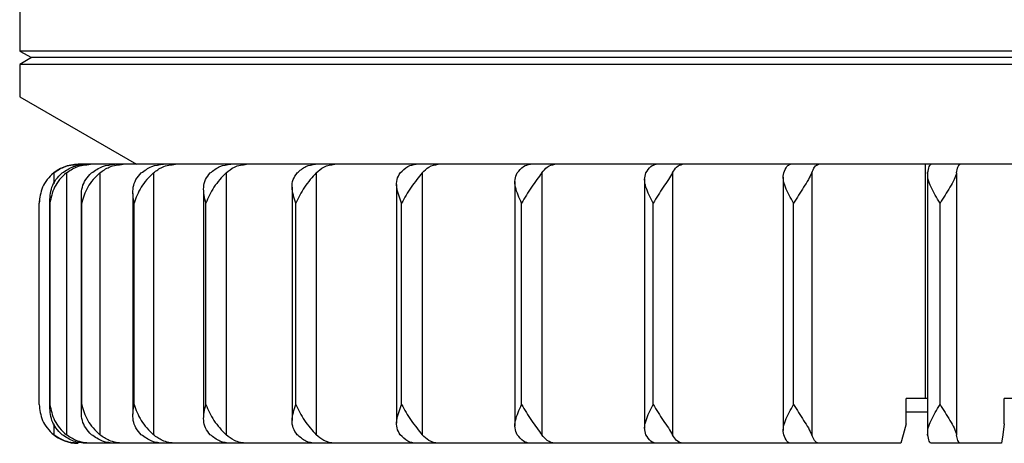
# Model space of a CAD drawing. Header units: millimetres. Extents: x 0 to 342, y 0 to 275.
# Tile 1 of 8: x 85 to 135, y 82 to 104. Entities that reach past the tile are written whole.
import ezdxf

# ---------------------------------------------------------------- set-up
doc = ezdxf.new("R2010")
doc.units = ezdxf.units.MM

msp = doc.modelspace()

# ---------------------------------------------------------------- linework, layer by layer
at = {"color": 7, "linetype": 'Continuous', "lineweight": 25}
for p, q in [((84.573, 105.631), (84.573, 102.49)), ((84.573, 102.49), (85.173, 102.169)), ((194.573, 102.49), (84.573, 102.49)), ((85.173, 102.169), (84.573, 101.796)), ((84.573, 101.796), (84.573, 100.133)), ((194.573, 101.796), (84.573, 101.796)), ((193.973, 102.169), (85.173, 102.169)), ((84.573, 100.133), (90.573, 96.669)), ((86.323, 96.226), (86.323, 95.667)), ((86.972, 96.226), (86.972, 82.762)), ((174.189, 96.669), (87.573, 96.669)), ((88.692, 96.226), (88.692, 82.762)), ((91.447, 96.226), (91.447, 82.762)), ((95.182, 96.226), (95.182, 82.762)), ((99.821, 96.226), (99.821, 82.762)), ((105.269, 96.226), (105.269, 82.762)), ((111.415, 96.226), (111.415, 82.762)), ((118.135, 96.226), (118.135, 82.762)), ((125.291, 96.226), (125.291, 82.762)), ((131.139, 84.619), (131.139, 96.669)), ((131.245, 96.229), (131.245, 82.76)), ((132.738, 96.226), (132.738, 82.762)), ((110.034, 95.779), (110.034, 83.21)), ((116.703, 95.909), (116.703, 83.08)), ((123.821, 96.014), (123.821, 82.974)), ((90.386, 95.17), (90.386, 83.818)), ((94.027, 95.338), (94.027, 83.65)), ((98.58, 95.5), (98.58, 83.489)), ((103.952, 95.639), (103.952, 83.35)), ((85.59, 94.923), (85.573, 94.67)), ((85.573, 84.319), (85.573, 94.669)), ((86.115, 94.832), (86.115, 84.156)), ((86.123, 84.319), (86.123, 94.669)), ((87.73, 95.001), (87.73, 83.988)), ((87.761, 84.319), (87.761, 94.669)), ((90.453, 84.319), (90.453, 94.669)), ((94.146, 84.319), (94.146, 94.669)), ((98.763, 84.319), (98.763, 94.669)), ((104.211, 84.319), (104.211, 94.669)), ((110.379, 84.319), (110.379, 94.669)), ((117.141, 84.319), (117.141, 94.669)), ((124.36, 84.319), (124.36, 94.669)), ((131.888, 84.319), (131.888, 94.669)), ((131.253, 84.619), (130.153, 84.619)), ((130.153, 83.319), (130.153, 84.619)), ((135.194, 83.319), (135.194, 84.619)), ((143.953, 84.619), (135.194, 84.619)), ((131.245, 83.919), (130.153, 83.919)), ((86.323, 83.322), (86.323, 82.762)), ((87.579, 82.319), (87.573, 82.319)), ((129.871, 82.319), (88.001, 82.319)), ((135.051, 82.319), (131.431, 82.319))]:
    msp.add_line(p, q, dxfattribs=at)
at = {"color": 7, "linetype": 'Continuous', "lineweight": 25, "flags": 128}
for points in [[(130.153, 83.319), (129.995, 82.759), (129.871, 82.319)], [(135.194, 83.319), (135.114, 82.759), (135.051, 82.319)]]:
    msp.add_lwpolyline(points, dxfattribs=at)
at = {"color": 7, "linetype": 'Continuous', "lineweight": 25}
for centre, start, end in [((87.573, 94.669), 90, 133.2635), ((87.573, 84.319), 229.3467, 270)]:
    msp.add_arc(centre, 2, start, end, dxfattribs=at)
for points, knots in [([(86.323, 96.226), (86.204, 96.115), (85.966, 95.891), (85.655, 95.364), (85.606, 94.947), (85.573, 94.669)], [0, 0, 0, 0, 0.250861, 0.501307, 1, 1, 1, 1]), ([(86.972, 96.226), (86.851, 96.115), (86.61, 95.891), (86.265, 95.364), (86.18, 94.947), (86.123, 94.669)], [0, 0, 0, 0, 0.250861, 0.501307, 1, 1, 1, 1]), ([(86.123, 94.669), (86.131, 94.947), (86.143, 95.364), (86.413, 95.891), (86.643, 96.115), (86.759, 96.226)], [0, 0, 0, 0, 0.498883, 0.749389, 1, 1, 1, 1]), ([(86.323, 96.226), (86.489, 96.34), (86.865, 96.598), (87.322, 96.644), (87.579, 96.669)], [0, 0, 0, 0, 0.43833, 1, 1, 1, 1]), ([(86.759, 96.226), (86.947, 96.354), (87.324, 96.609), (87.775, 96.649), (88.001, 96.669)], [0, 0, 0, 0, 0.5000001, 1, 1, 1, 1]), ([(86.972, 96.226), (87.136, 96.34), (87.508, 96.598), (87.961, 96.644), (88.215, 96.669)], [0, 0, 0, 0, 0.43833, 1, 1, 1, 1]), ([(87.761, 94.669), (87.744, 94.947), (87.719, 95.364), (87.942, 95.891), (88.16, 96.115), (88.269, 96.226)], [0, 0, 0, 0, 0.4988829, 0.7493889, 1, 1, 1, 1]), ([(88.692, 96.226), (88.572, 96.115), (88.333, 95.891), (87.96, 95.364), (87.84, 94.947), (87.761, 94.669)], [0, 0, 0, 0, 0.2508614, 0.5013074, 1, 1, 1, 1]), ([(88.269, 96.226), (88.452, 96.354), (88.817, 96.609), (89.255, 96.649), (89.474, 96.669)], [0, 0, 0, 0, 0.5, 1, 1, 1, 1]), ([(88.692, 96.226), (88.85, 96.34), (89.212, 96.598), (89.65, 96.644), (89.896, 96.669)], [0, 0, 0, 0, 0.43833, 1, 1, 1, 1]), ([(90.453, 94.669), (90.412, 94.947), (90.351, 95.364), (90.522, 95.891), (90.723, 96.115), (90.824, 96.226)], [0, 0, 0, 0, 0.498883, 0.749389, 1, 1, 1, 1]), ([(91.447, 96.226), (91.331, 96.115), (91.099, 95.891), (90.705, 95.364), (90.554, 94.947), (90.453, 94.669)], [0, 0, 0, 0, 0.250861, 0.501307, 1, 1, 1, 1]), ([(90.824, 96.226), (90.997, 96.354), (91.343, 96.609), (91.758, 96.649), (91.966, 96.669)], [0, 0, 0, 0, 0.5, 1, 1, 1, 1]), ([(91.447, 96.226), (91.597, 96.34), (91.94, 96.598), (92.356, 96.644), (92.589, 96.669)], [0, 0, 0, 0, 0.43833, 1, 1, 1, 1]), ([(94.146, 94.669), (94.081, 94.947), (93.984, 95.364), (94.1, 95.891), (94.281, 96.115), (94.371, 96.226)], [0, 0, 0, 0, 0.4988829, 0.7493889, 1, 1, 1, 1]), ([(95.182, 96.226), (95.072, 96.115), (94.851, 95.891), (94.445, 95.364), (94.265, 94.947), (94.146, 94.669)], [0, 0, 0, 0, 0.250861, 0.501307, 1, 1, 1, 1]), ([(94.371, 96.226), (94.531, 96.354), (94.851, 96.609), (95.235, 96.649), (95.427, 96.669)], [0, 0, 0, 0, 0.5, 1, 1, 1, 1]), ([(95.182, 96.226), (95.321, 96.34), (95.638, 96.598), (96.022, 96.644), (96.238, 96.669)], [0, 0, 0, 0, 0.43833, 1, 1, 1, 1]), ([(98.763, 94.669), (98.676, 94.947), (98.545, 95.364), (98.605, 95.891), (98.761, 96.115), (98.839, 96.226)], [0, 0, 0, 0, 0.498883, 0.749389, 1, 1, 1, 1]), ([(99.821, 96.226), (99.719, 96.115), (99.514, 95.891), (99.104, 95.364), (98.899, 94.947), (98.763, 94.669)], [0, 0, 0, 0, 0.250861, 0.501307, 1, 1, 1, 1]), ([(98.839, 96.226), (98.982, 96.354), (99.27, 96.609), (99.615, 96.649), (99.787, 96.669)], [0, 0, 0, 0, 0.5, 1, 1, 1, 1]), ([(99.821, 96.226), (99.946, 96.34), (100.23, 96.598), (100.576, 96.644), (100.77, 96.669)], [0, 0, 0, 0, 0.43833, 1, 1, 1, 1]), ([(104.211, 94.669), (104.104, 94.947), (103.942, 95.364), (103.943, 95.891), (104.071, 96.115), (104.135, 96.226)], [0, 0, 0, 0, 0.4988829, 0.7493889, 1, 1, 1, 1]), ([(104.135, 96.226), (104.26, 96.354), (104.509, 96.609), (104.808, 96.649), (104.957, 96.669)], [0, 0, 0, 0, 0.5, 1, 1, 1, 1]), ([(105.269, 96.226), (105.177, 96.115), (104.992, 95.891), (104.587, 95.364), (104.361, 94.947), (104.211, 94.669)], [0, 0, 0, 0, 0.250861, 0.501307, 1, 1, 1, 1]), ([(105.269, 96.226), (105.377, 96.34), (105.624, 96.598), (105.923, 96.644), (106.091, 96.669)], [0, 0, 0, 0, 0.43833, 1, 1, 1, 1]), ([(110.379, 94.669), (110.253, 94.947), (110.064, 95.364), (110.007, 95.891), (110.105, 96.115), (110.153, 96.226)], [0, 0, 0, 0, 0.498883, 0.749389, 1, 1, 1, 1]), ([(110.153, 96.226), (110.256, 96.354), (110.462, 96.609), (110.709, 96.649), (110.832, 96.669)], [0, 0, 0, 0, 0.5, 1, 1, 1, 1]), ([(111.415, 96.226), (111.335, 96.115), (111.175, 95.891), (110.782, 95.364), (110.54, 94.947), (110.379, 94.669)], [0, 0, 0, 0, 0.2508611, 0.5013073, 1, 1, 1, 1]), ([(111.415, 96.226), (111.505, 96.34), (111.708, 96.598), (111.955, 96.644), (112.094, 96.669)], [0, 0, 0, 0, 0.43833, 1, 1, 1, 1]), ([(117.141, 94.669), (116.999, 94.947), (116.787, 95.364), (116.672, 95.891), (116.738, 96.115), (116.77, 96.226)], [0, 0, 0, 0, 0.4988829, 0.7493889, 1, 1, 1, 1]), ([(116.77, 96.226), (116.849, 96.354), (117.007, 96.609), (117.197, 96.649), (117.292, 96.669)], [0, 0, 0, 0, 0.5, 1, 1, 1, 1]), ([(118.135, 96.226), (118.068, 96.115), (117.935, 95.891), (117.563, 95.364), (117.31, 94.947), (117.141, 94.669)], [0, 0, 0, 0, 0.250861, 0.501307, 1, 1, 1, 1]), ([(118.135, 96.226), (118.203, 96.34), (118.36, 96.598), (118.55, 96.644), (118.656, 96.669)], [0, 0, 0, 0, 0.43833, 1, 1, 1, 1]), ([(124.36, 94.669), (124.205, 94.947), (123.974, 95.364), (123.804, 95.891), (123.836, 96.115), (123.852, 96.226)], [0, 0, 0, 0, 0.498883, 0.749389, 1, 1, 1, 1]), ([(123.852, 96.226), (123.905, 96.354), (124.012, 96.609), (124.141, 96.649), (124.205, 96.669)], [0, 0, 0, 0, 0.5, 1, 1, 1, 1]), ([(125.291, 96.226), (125.239, 96.115), (125.137, 95.891), (124.792, 95.364), (124.533, 94.947), (124.36, 94.669)], [0, 0, 0, 0, 0.250861, 0.501307, 1, 1, 1, 1]), ([(125.291, 96.226), (125.337, 96.34), (125.443, 96.598), (125.572, 96.644), (125.644, 96.669)], [0, 0, 0, 0, 0.43833, 1, 1, 1, 1]), ([(131.253, 96.226), (131.28, 96.354), (131.334, 96.609), (131.399, 96.649), (131.431, 96.669)], [0, 0, 0, 0, 0.5, 1, 1, 1, 1]), ([(131.888, 94.669), (131.724, 94.947), (131.478, 95.364), (131.257, 95.891), (131.254, 96.115), (131.253, 96.226)], [0, 0, 0, 0, 0.498883, 0.749389, 1, 1, 1, 1]), ([(132.738, 96.226), (132.702, 96.115), (132.631, 95.891), (132.322, 95.364), (132.062, 94.947), (131.888, 94.669)], [0, 0, 0, 0, 0.250861, 0.501307, 1, 1, 1, 1]), ([(132.738, 96.226), (132.761, 96.34), (132.815, 96.598), (132.88, 96.644), (132.916, 96.669)], [0, 0, 0, 0, 0.43833, 1, 1, 1, 1]), ([(85.573, 84.319), (85.606, 84.042), (85.655, 83.624), (85.966, 83.097), (86.204, 82.874), (86.323, 82.762)], [0, 0, 0, 0, 0.498883, 0.749389, 1, 1, 1, 1]), ([(86.759, 82.762), (86.643, 82.874), (86.413, 83.098), (86.143, 83.625), (86.131, 84.042), (86.123, 84.319)], [0, 0, 0, 0, 0.250861, 0.501307, 1, 1, 1, 1]), ([(86.123, 84.319), (86.18, 84.042), (86.265, 83.624), (86.61, 83.097), (86.852, 82.874), (86.972, 82.762)], [0, 0, 0, 0, 0.498883, 0.749389, 1, 1, 1, 1]), ([(88.269, 82.762), (88.16, 82.874), (87.942, 83.098), (87.719, 83.625), (87.744, 84.042), (87.761, 84.319)], [0, 0, 0, 0, 0.2508614, 0.5013074, 1, 1, 1, 1]), ([(87.761, 84.319), (87.84, 84.042), (87.96, 83.624), (88.333, 83.097), (88.572, 82.874), (88.692, 82.762)], [0, 0, 0, 0, 0.498883, 0.749389, 1, 1, 1, 1]), ([(90.824, 82.762), (90.723, 82.874), (90.522, 83.098), (90.351, 83.625), (90.412, 84.042), (90.453, 84.319)], [0, 0, 0, 0, 0.250861, 0.501307, 1, 1, 1, 1]), ([(90.453, 84.319), (90.554, 84.042), (90.705, 83.624), (91.099, 83.097), (91.331, 82.874), (91.447, 82.762)], [0, 0, 0, 0, 0.4988829, 0.7493889, 1, 1, 1, 1]), ([(94.371, 82.762), (94.281, 82.874), (94.1, 83.098), (93.984, 83.625), (94.081, 84.042), (94.146, 84.319)], [0, 0, 0, 0, 0.250861, 0.501307, 1, 1, 1, 1]), ([(94.146, 84.319), (94.265, 84.042), (94.445, 83.624), (94.851, 83.097), (95.072, 82.874), (95.182, 82.762)], [0, 0, 0, 0, 0.498883, 0.749389, 1, 1, 1, 1]), ([(98.839, 82.762), (98.761, 82.874), (98.605, 83.098), (98.546, 83.625), (98.676, 84.042), (98.763, 84.319)], [0, 0, 0, 0, 0.250861, 0.501307, 1, 1, 1, 1]), ([(98.763, 84.319), (98.899, 84.042), (99.104, 83.624), (99.514, 83.097), (99.719, 82.874), (99.821, 82.762)], [0, 0, 0, 0, 0.498883, 0.749389, 1, 1, 1, 1]), ([(104.135, 82.762), (104.071, 82.874), (103.943, 83.098), (103.942, 83.625), (104.104, 84.042), (104.211, 84.319)], [0, 0, 0, 0, 0.250861, 0.501307, 1, 1, 1, 1]), ([(104.211, 84.319), (104.361, 84.042), (104.587, 83.624), (104.993, 83.097), (105.177, 82.874), (105.269, 82.762)], [0, 0, 0, 0, 0.498883, 0.749389, 1, 1, 1, 1]), ([(110.153, 82.762), (110.104, 82.874), (110.007, 83.098), (110.064, 83.625), (110.253, 84.042), (110.379, 84.319)], [0, 0, 0, 0, 0.250861, 0.501307, 1, 1, 1, 1]), ([(110.379, 84.319), (110.54, 84.042), (110.782, 83.624), (111.175, 83.097), (111.335, 82.874), (111.415, 82.762)], [0, 0, 0, 0, 0.498883, 0.749389, 1, 1, 1, 1]), ([(116.77, 82.762), (116.738, 82.874), (116.672, 83.098), (116.787, 83.625), (117, 84.042), (117.141, 84.319)], [0, 0, 0, 0, 0.250861, 0.501307, 1, 1, 1, 1]), ([(117.141, 84.319), (117.31, 84.042), (117.563, 83.624), (117.936, 83.097), (118.068, 82.874), (118.135, 82.762)], [0, 0, 0, 0, 0.498883, 0.749389, 1, 1, 1, 1]), ([(123.852, 82.762), (123.836, 82.874), (123.804, 83.098), (123.974, 83.625), (124.206, 84.042), (124.36, 84.319)], [0, 0, 0, 0, 0.2508614, 0.5013074, 1, 1, 1, 1]), ([(124.36, 84.319), (124.533, 84.042), (124.792, 83.624), (125.137, 83.097), (125.239, 82.874), (125.291, 82.762)], [0, 0, 0, 0, 0.498883, 0.749389, 1, 1, 1, 1]), ([(131.253, 82.762), (131.254, 82.874), (131.257, 83.098), (131.478, 83.625), (131.724, 84.042), (131.888, 84.319)], [0, 0, 0, 0, 0.250861, 0.501307, 1, 1, 1, 1]), ([(131.888, 84.319), (132.062, 84.042), (132.322, 83.624), (132.632, 83.097), (132.702, 82.874), (132.738, 82.762)], [0, 0, 0, 0, 0.498883, 0.749389, 1, 1, 1, 1]), ([(87.579, 82.319), (87.322, 82.345), (86.865, 82.39), (86.489, 82.649), (86.323, 82.762)], [0, 0, 0, 0, 0.56167, 1, 1, 1, 1]), ([(88.001, 82.319), (87.776, 82.339), (87.324, 82.379), (86.947, 82.635), (86.759, 82.762)], [0, 0, 0, 0, 0.49896, 1, 1, 1, 1]), ([(88.215, 82.319), (87.961, 82.345), (87.508, 82.39), (87.136, 82.649), (86.972, 82.762)], [0, 0, 0, 0, 0.56167, 1, 1, 1, 1]), ([(89.474, 82.319), (89.255, 82.339), (88.817, 82.379), (88.452, 82.635), (88.269, 82.762)], [0, 0, 0, 0, 0.49896, 1, 1, 1, 1]), ([(89.896, 82.319), (89.65, 82.345), (89.212, 82.39), (88.85, 82.649), (88.692, 82.762)], [0, 0, 0, 0, 0.56167, 1, 1, 1, 1]), ([(91.966, 82.319), (91.759, 82.339), (91.344, 82.379), (90.997, 82.635), (90.824, 82.762)], [0, 0, 0, 0, 0.49896, 1, 1, 1, 1]), ([(92.589, 82.319), (92.356, 82.345), (91.94, 82.39), (91.597, 82.649), (91.447, 82.762)], [0, 0, 0, 0, 0.56167, 1, 1, 1, 1]), ([(95.427, 82.319), (95.236, 82.339), (94.852, 82.379), (94.532, 82.635), (94.371, 82.762)], [0, 0, 0, 0, 0.49896, 1, 1, 1, 1]), ([(96.238, 82.319), (96.022, 82.345), (95.638, 82.39), (95.321, 82.649), (95.182, 82.762)], [0, 0, 0, 0, 0.56167, 1, 1, 1, 1]), ([(99.787, 82.319), (99.615, 82.339), (99.27, 82.379), (98.983, 82.635), (98.839, 82.762)], [0, 0, 0, 0, 0.4989603, 1, 1, 1, 1]), ([(100.77, 82.319), (100.576, 82.345), (100.23, 82.39), (99.946, 82.649), (99.821, 82.762)], [0, 0, 0, 0, 0.56167, 1, 1, 1, 1]), ([(104.957, 82.319), (104.808, 82.339), (104.509, 82.379), (104.26, 82.635), (104.135, 82.762)], [0, 0, 0, 0, 0.49896, 1, 1, 1, 1]), ([(106.091, 82.319), (105.923, 82.345), (105.624, 82.39), (105.377, 82.649), (105.269, 82.762)], [0, 0, 0, 0, 0.56167, 1, 1, 1, 1]), ([(110.832, 82.319), (110.709, 82.339), (110.462, 82.379), (110.256, 82.635), (110.153, 82.762)], [0, 0, 0, 0, 0.49896, 1, 1, 1, 1]), ([(112.094, 82.319), (111.955, 82.345), (111.708, 82.39), (111.505, 82.649), (111.415, 82.762)], [0, 0, 0, 0, 0.56167, 1, 1, 1, 1]), ([(117.292, 82.319), (117.197, 82.339), (117.008, 82.379), (116.85, 82.635), (116.77, 82.762)], [0, 0, 0, 0, 0.49896, 1, 1, 1, 1]), ([(118.656, 82.319), (118.55, 82.345), (118.36, 82.39), (118.203, 82.649), (118.135, 82.762)], [0, 0, 0, 0, 0.56167, 1, 1, 1, 1]), ([(124.205, 82.319), (124.141, 82.339), (124.012, 82.379), (123.905, 82.635), (123.852, 82.762)], [0, 0, 0, 0, 0.49896, 1, 1, 1, 1]), ([(125.644, 82.319), (125.572, 82.345), (125.443, 82.39), (125.337, 82.649), (125.291, 82.762)], [0, 0, 0, 0, 0.56167, 1, 1, 1, 1]), ([(131.431, 82.319), (131.399, 82.339), (131.334, 82.379), (131.28, 82.635), (131.253, 82.762)], [0, 0, 0, 0, 0.49896, 1, 1, 1, 1]), ([(132.916, 82.319), (132.88, 82.345), (132.815, 82.39), (132.761, 82.649), (132.738, 82.762)], [0, 0, 0, 0, 0.56167, 1, 1, 1, 1])]:
    msp.add_open_spline(points, degree=3, knots=knots, dxfattribs=at)

doc.saveas('drawing.dxf')
